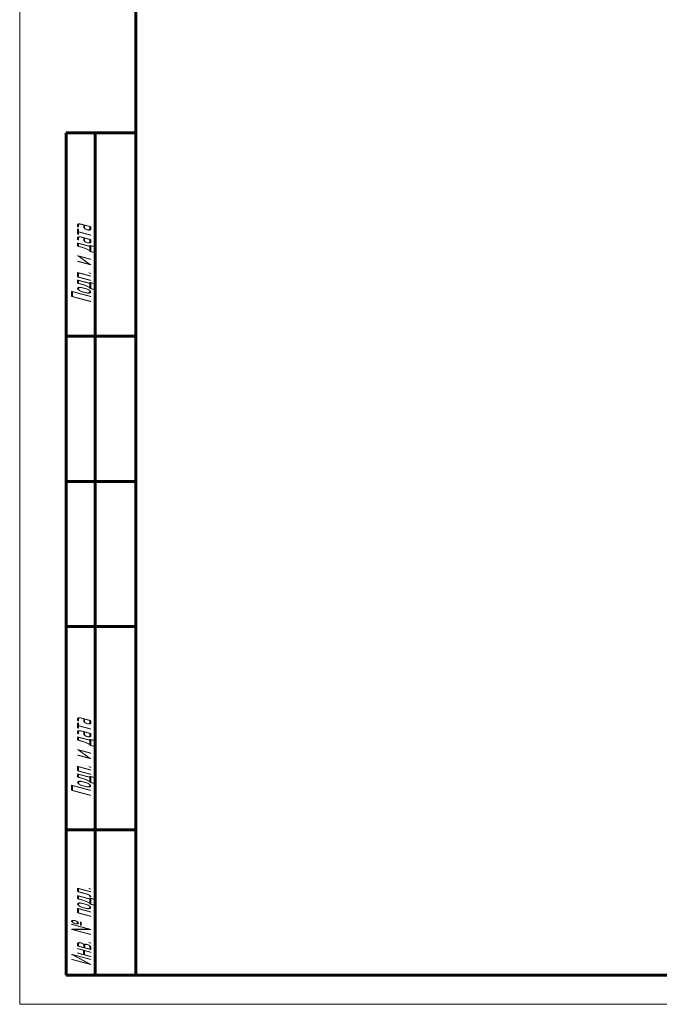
# Model space of a CAD drawing. Header units: millimetres. Extents: x 0 to 594, y 0 to 420.
# Tile 1 of 14: x 0 to 110, y 0 to 169. Entities that reach past the tile are written whole.
import ezdxf

# ---------------------------------------------------------------- set-up
doc = ezdxf.new("R2010")
doc.units = ezdxf.units.MM
doc.linetypes.add('K5LT_BASIC', pattern=[0])
doc.linetypes.add('K5LT_THIN', pattern=[0])
doc.styles.add('KTEXTSTYLE', font='GOST_AU.SHX', dxfattribs={"width": 0.56, "height": 5})

# ---------------------------------------------------------------- blocks, each defined once
blk = doc.blocks.new('U44')
at = {"color": 7, "linetype": 'K5LT_THIN', "lineweight": 18, "true_color": 0xffffff}
for p, q in [((0, 0), (0, 420)), ((594, 0), (0, 0))]:
    blk.add_line(p, q, dxfattribs=at)
at = {"color": 143, "linetype": 'K5LT_BASIC', "lineweight": 60, "true_color": 0x33acca}
for p, q in [((20, 5), (20, 415)), ((8, 5), (8, 150)), ((20, 150), (8, 150)), ((13, 5), (13, 150)), ((20, 115), (8, 115)), ((20, 90), (8, 90)), ((20, 65), (8, 65)), ((20, 30), (8, 30)), ((20, 5), (8, 5)), ((589, 5), (20, 5))]:
    blk.add_line(p, q, dxfattribs=at)
at = {"color": 7, "char_height": 3.5, "attachment_point": 1, "rotation": 90, "style": 'KTEXTSTYLE'}
for s, insert in [('\\H5.0;\\W1.000;\\Q15;\\Q15;\\W0.560;\\H3.50;Подп. и дата', (8.82, 120.66)), ('\\H5.0;\\W1.000;\\Q15;\\Q15;\\W0.560;\\H3.50;Подп. и дата', (8.82, 35.66)), ('\\H5.0;\\W1.000;\\Q15;\\Q15;\\W0.560;\\H3.50;Инв. № подл.', (8.82, 6.57))]:
    blk.add_mtext(s, dxfattribs=dict(at, insert=insert))

msp = doc.modelspace()

# ---------------------------------------------------------------- block references
msp.add_blockref('U44', (0, 0))

doc.saveas('drawing.dxf')
